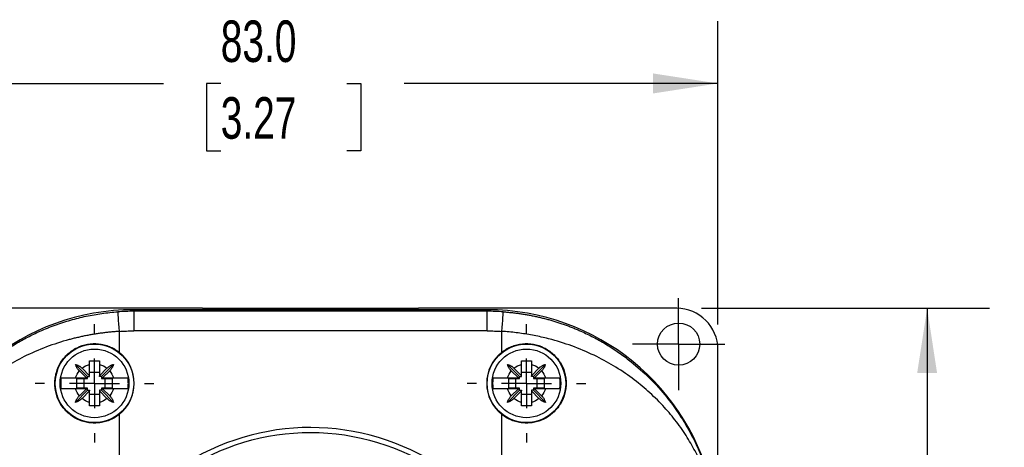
# Model space of a CAD drawing. Header units: millimetres. Extents: x 13 to 546, y 13 to 419.
# Tile 6 of 17: x 70 to 171, y 188 to 232. Entities that reach past the tile are written whole.
import ezdxf

# ---------------------------------------------------------------- set-up
doc = ezdxf.new("R2010")
doc.units = ezdxf.units.MM
doc.header["$LTSCALE"] = 2
doc.linetypes.add('SLD-Center', pattern=[19.05, 15.24, -1.27, 1.27, -1.27])
doc.linetypes.add('SLD-Solid', pattern=[0])
doc.layers.add('CENTER', color=40, linetype='SLD-Center')
doc.layers.add('DIMENSIONS', color=140, linetype='SLD-Solid', lineweight=25)
doc.styles.add('SLDTEXTSTYLE0', font='TXT', dxfattribs={"width": 0.7})
doc.dimstyles.new('SLDDIMSTYLE0', dxfattribs={"dimtxt": 4.316016, "dimasz": 6.604, "dimexe": 0, "dimexo": 0.0625, "dimgap": 1.079004, "dimtad": 0, "dimtih": 1, "dimtoh": 1, "dimrnd": 1e-09, "dimzin": 4, "dimdsep": 46, "dimtxsty": 'SLDTEXTSTYLE0', "dimsah": 1, "dimcen": 0.09, "dimadec": 0, "dimazin": 1, "dimtfac": 1, "dimtofl": 0, "dimtmove": 0, "dimatfit": 3, "dimfxl": 0, "dimfrac": 2, "dimtolj": 1, "dimtzin": 12, "dimarcsym": 0})
doc.dimstyles.new('SLDDIMSTYLE1', dxfattribs={"dimtxt": 4.316016, "dimasz": 6.604, "dimexe": 0, "dimexo": 0.0625, "dimgap": 1.079004, "dimtad": 0, "dimtih": 1, "dimtoh": 1, "dimrnd": 1e-09, "dimzin": 12, "dimdsep": 46, "dimtxsty": 'SLDTEXTSTYLE0', "dimsah": 1, "dimcen": 0.09, "dimadec": 0, "dimazin": 3, "dimtfac": 1, "dimtofl": 0, "dimtmove": 0, "dimatfit": 3, "dimfxl": 0, "dimfrac": 2, "dimtolj": 1, "dimtzin": 12, "dimarcsym": 0})

# ---------------------------------------------------------------- blocks, each defined once
blk = doc.blocks.new('_D')
at = {"layer": 'DIMENSIONS'}
for p, q in [((58.59, 200.96), (58.59, 231.89)), ((141.59, 200.96), (141.59, 231.89)), ((58.59, 225.54), (85.11, 225.54)), ((90.95, 225.54), (89.51, 225.54)), ((89.51, 225.54), (89.51, 218.68)), ((103.78, 225.54), (105.23, 225.54)), ((105.23, 225.54), (105.23, 218.68)), ((141.59, 225.54), (109.63, 225.54)), ((89.51, 218.68), (90.95, 218.68)), ((105.23, 218.68), (103.78, 218.68))]:
    blk.add_line(p, q, dxfattribs=at)
for points in [[(58.59, 225.54), (65.2, 224.52), (65.2, 226.56)], [(141.59, 225.54), (134.99, 226.56), (134.99, 224.52)]]:
    blk.add_solid(points, dxfattribs=at)
at = {"layer": 'DIMENSIONS', "char_height": 4.233, "attachment_point": 1, "style": 'SLDTEXTSTYLE0'}
for s, insert in [('83.0', (90.95, 231.96)), ('3.27', (90.95, 224.14))]:
    blk.add_mtext(s, dxfattribs=dict(at, insert=insert))
blk = doc.blocks.new('_D_1')
at = {"layer": 'DIMENSIONS'}
for p, q in [((139.93, 202.62), (169.26, 202.62)), ((162.91, 202.62), (162.91, 173.89)), ((156.49, 166.07), (155.04, 166.07)), ((155.04, 166.07), (155.04, 159.21)), ((169.32, 166.07), (170.77, 166.07)), ((170.77, 166.07), (170.77, 159.21)), ((155.04, 159.21), (156.49, 159.21)), ((170.77, 159.21), (169.32, 159.21)), ((162.91, 130.32), (162.91, 158.24)), ((139.93, 130.32), (169.26, 130.32))]:
    blk.add_line(p, q, dxfattribs=at)
for points in [[(162.91, 202.62), (161.89, 196.01), (163.92, 196.01)], [(162.91, 130.32), (163.92, 136.93), (161.89, 136.93)]]:
    blk.add_solid(points, dxfattribs=at)
at = {"layer": 'DIMENSIONS', "char_height": 4.233, "attachment_point": 1, "style": 'SLDTEXTSTYLE0'}
for s, insert in [('72.3', (156.49, 172.49)), ('2.85', (156.49, 164.67))]:
    blk.add_mtext(s, dxfattribs=dict(at, insert=insert))
blk = doc.blocks.new('SW_CENTERMARKSYMBOL_0')
at = {"layer": 'CENTER', "color": 0}
for p, q in [((0, 2.54), (0, 4.69)), ((0, 0), (0, 2.54)), ((-2.54, 0), (-4.69, 0)), ((0, 0), (-2.54, 0)), ((0, 0), (0, -2.54)), ((0, 0), (2.54, 0)), ((2.54, 0), (4.69, 0)), ((0, -2.54), (0, -4.69))]:
    blk.add_line(p, q, dxfattribs=at)
blk = doc.blocks.new('SW_CENTERMARKSYMBOL_6')
at = {"layer": 'CENTER', "color": 0}
for p, q in [((0, 5.08), (0, 6.04)), ((0, 0), (0, 2.54)), ((-5.08, 0), (-6.04, 0)), ((0, 0), (-2.54, 0)), ((0, 0), (0, -2.54)), ((0, 0), (2.54, 0)), ((5.08, 0), (6.04, 0)), ((0, -5.08), (0, -6.04))]:
    blk.add_line(p, q, dxfattribs=at)
blk = doc.blocks.new('SW_CENTERMARKSYMBOL_7')
at = {"layer": 'CENTER', "color": 0}
for p, q in [((0, 5.08), (0, 6.04)), ((0, 0), (0, 2.54)), ((-5.08, 0), (-6.04, 0)), ((0, 0), (-2.54, 0)), ((0, 0), (0, -2.54)), ((0, 0), (2.54, 0)), ((5.08, 0), (6.04, 0)), ((0, -5.08), (0, -6.04))]:
    blk.add_line(p, q, dxfattribs=at)

msp = doc.modelspace()

# ---------------------------------------------------------------- linework, layer by layer
for p, q in [((89.093, 202.618), (62.793, 202.618)), ((89.093, 202.616), (89.093, 202.618)), ((111.093, 202.616), (89.093, 202.616)), ((111.093, 202.618), (111.093, 202.616)), ((137.393, 202.618), (111.093, 202.618)), ((82.093, 202.471), (82.093, 202.32)), ((82.833, 202.471), (82.093, 202.471)), ((82.093, 202.471), (82.833, 202.471)), ((82.093, 202.32), (82.093, 200.32)), ((118.093, 202.32), (82.093, 202.32)), ((83.654, 202.471), (82.833, 202.471)), ((116.531, 202.471), (83.654, 202.471)), ((83.654, 202.471), (83.654, 202.468)), ((117.353, 202.471), (116.531, 202.471)), ((116.531, 202.471), (116.531, 202.468)), ((118.093, 202.471), (117.353, 202.471)), ((117.353, 202.471), (118.093, 202.471)), ((118.093, 202.32), (118.093, 202.471)), ((118.093, 200.32), (118.093, 202.32)), ((80.593, 200.267), (80.593, 198.157)), ((118.093, 200.32), (82.093, 200.32)), ((119.593, 198.157), (119.593, 200.267)), ((141.593, 181.342), (141.593, 198.418)), ((77.393, 195.671), (76.156, 196.908)), ((77.593, 195.746), (77.593, 196.908)), ((78.593, 196.908), (78.593, 195.746)), ((78.793, 195.671), (80.029, 196.908)), ((121.393, 195.671), (120.156, 196.908)), ((121.593, 195.746), (121.593, 196.908)), ((122.593, 196.908), (122.593, 195.746)), ((122.793, 195.671), (124.029, 196.908)), ((77.268, 195.521), (76.548, 196.241)), ((76.823, 196.516), (77.593, 195.746)), ((77.393, 195.671), (77.593, 195.671)), ((77.393, 195.521), (77.393, 195.671)), ((78.593, 196.071), (77.593, 196.071)), ((77.593, 195.671), (77.593, 195.746)), ((78.593, 195.746), (79.363, 196.516)), ((78.593, 195.671), (78.593, 195.746)), ((78.793, 195.671), (78.593, 195.671)), ((78.793, 195.671), (78.793, 195.521)), ((79.638, 196.241), (78.918, 195.521)), ((121.268, 195.521), (120.548, 196.241)), ((120.823, 196.516), (121.593, 195.746)), ((121.393, 195.671), (121.593, 195.671)), ((121.393, 195.521), (121.393, 195.671)), ((122.593, 196.071), (121.593, 196.071)), ((121.593, 195.671), (121.593, 195.746)), ((122.593, 195.746), (123.363, 196.516)), ((122.593, 195.671), (122.593, 195.746)), ((122.793, 195.671), (122.593, 195.671)), ((122.793, 195.671), (122.793, 195.521)), ((123.638, 196.241), (122.918, 195.521)), ((76.17, 195.521), (77.268, 195.521)), ((76.293, 195.471), (77.393, 195.471)), ((76.293, 194.471), (76.293, 195.471)), ((76.993, 195.471), (76.993, 194.471)), ((77.268, 195.521), (77.393, 195.521)), ((77.393, 195.471), (77.393, 195.521)), ((78.918, 195.521), (78.793, 195.521)), ((78.793, 195.521), (78.793, 195.471)), ((78.793, 195.471), (79.892, 195.471)), ((78.918, 195.521), (80.016, 195.521)), ((79.193, 194.471), (79.193, 195.471)), ((79.892, 195.471), (79.892, 194.471)), ((120.17, 195.521), (121.268, 195.521)), ((120.293, 195.471), (121.393, 195.471)), ((120.293, 194.471), (120.293, 195.471)), ((120.993, 195.471), (120.993, 194.471)), ((121.268, 195.521), (121.393, 195.521)), ((121.393, 195.471), (121.393, 195.521)), ((122.918, 195.521), (122.793, 195.521)), ((122.793, 195.521), (122.793, 195.471)), ((122.793, 195.471), (123.892, 195.471)), ((122.918, 195.521), (124.016, 195.521)), ((123.193, 194.471), (123.193, 195.471)), ((123.892, 195.471), (123.892, 194.471)), ((77.393, 194.271), (76.156, 193.035)), ((77.268, 194.421), (76.17, 194.421)), ((77.393, 194.471), (76.293, 194.471)), ((76.548, 193.701), (77.268, 194.421)), ((77.593, 194.196), (76.823, 193.426)), ((77.268, 194.421), (77.393, 194.421)), ((77.393, 194.421), (77.393, 194.471)), ((77.393, 194.271), (77.393, 194.421)), ((77.393, 194.271), (77.593, 194.271)), ((77.593, 194.271), (77.593, 194.196)), ((77.593, 193.035), (77.593, 194.196)), ((77.593, 193.871), (78.593, 193.871)), ((78.593, 194.271), (78.593, 194.196)), ((78.793, 194.271), (78.593, 194.271)), ((79.363, 193.426), (78.593, 194.196)), ((78.593, 194.196), (78.593, 193.035)), ((79.892, 194.471), (78.793, 194.471)), ((78.793, 194.471), (78.793, 194.421)), ((78.918, 194.421), (78.793, 194.421)), ((78.793, 194.421), (78.793, 194.271)), ((78.793, 194.271), (80.029, 193.035)), ((78.918, 194.421), (79.638, 193.701)), ((80.016, 194.421), (78.918, 194.421)), ((121.393, 194.271), (120.156, 193.035)), ((121.268, 194.421), (120.17, 194.421)), ((121.393, 194.471), (120.293, 194.471)), ((120.548, 193.701), (121.268, 194.421)), ((121.593, 194.196), (120.823, 193.426)), ((121.268, 194.421), (121.393, 194.421)), ((121.393, 194.421), (121.393, 194.471)), ((121.393, 194.271), (121.393, 194.421)), ((121.393, 194.271), (121.593, 194.271)), ((121.593, 194.271), (121.593, 194.196)), ((121.593, 193.035), (121.593, 194.196)), ((121.593, 193.871), (122.593, 193.871)), ((122.593, 194.271), (122.593, 194.196)), ((122.793, 194.271), (122.593, 194.271)), ((123.363, 193.426), (122.593, 194.196)), ((122.593, 194.196), (122.593, 193.035)), ((123.892, 194.471), (122.793, 194.471)), ((122.793, 194.471), (122.793, 194.421)), ((122.918, 194.421), (122.793, 194.421)), ((122.793, 194.421), (122.793, 194.271)), ((122.793, 194.271), (124.029, 193.035)), ((122.918, 194.421), (123.638, 193.701)), ((124.016, 194.421), (122.918, 194.421)), ((80.593, 191.786), (80.593, 180.462)), ((119.593, 180.462), (119.593, 191.786))]:
    msp.add_line(p, q)
for centre, radius in [((137.593, 198.971), 2.15), ((78.093, 194.971), 4), ((122.093, 194.971), 4), ((78.093, 194.971), 3.5), ((122.093, 194.971), 3.5)]:
    msp.add_circle(centre, radius)
for centre, radius, start, end in [((82.093, 178.971), 23.5, 90, 168.3128), ((82.093, 178.971), 23.5, 90, 168.3128), ((82.093, 178.971), 23.349, 90, 94.02903), ((118.093, 178.971), 23.5, 11.6872, 90), ((118.093, 178.971), 23.5, 11.6872, 90), ((118.093, 178.971), 23.349, 85.97097, 90), ((78.093, 194.971), 4.049, 308.12415, 51.87585), ((122.093, 194.971), 4.049, 128.12415, 231.87585), ((100.093, 166.471), 24, 56.20212, 123.7075)]:
    msp.add_arc(centre, radius, start, end)
for centre, major_axis, ratio, start_param, end_param in [((137.393, 198.418), (0, 4.2), 0.9999831, 4.712389, 6.2831853), ((82.833, 202.466), (0.9, 0), 0.0058178, 0.4196134, 1.5707963), ((100.093, 202.511), (18, 0), 0.0058178, 3.561206, 5.8635719), ((117.353, 202.466), (0.9, 0), 0.0058178, 1.5707963, 2.7219795)]:
    msp.add_ellipse(centre, major_axis=major_axis, ratio=ratio, start_param=start_param, end_param=end_param)
for points, knots in [([(58.635, 178.971), (58.635, 179.01), (58.636, 179.09), (58.637, 179.211), (58.638, 179.336), (58.641, 179.465), (58.644, 179.598), (58.649, 179.736), (58.654, 179.878), (58.661, 180.024), (58.674, 180.287), (58.701, 180.686), (58.747, 181.209), (58.812, 181.787), (58.901, 182.433), (59.033, 183.211), (59.214, 184.085), (59.442, 184.997), (59.712, 185.921), (60.332, 187.755), (61.308, 189.885), (62.739, 192.171), (64.085, 193.954), (65.698, 195.704), (67.37, 197.161), (68.834, 198.229), (70.036, 198.999), (71.266, 199.686), (72.361, 200.214), (73.302, 200.614), (74.078, 200.912), (74.861, 201.181), (75.65, 201.421), (76.445, 201.633), (77.242, 201.817), (78.043, 201.972), (78.845, 202.098), (79.648, 202.198), (80.185, 202.241), (80.452, 202.262)], [0, 0, 0, 0, 0.00287326, 0.00587063, 0.00900997, 0.01230685, 0.0157747, 0.01942507, 0.02326785, 0.02731153, 0.0315634, 0.04566843, 0.06258868, 0.07954515, 0.10011002, 0.12428642, 0.15504697, 0.18585197, 0.21467134, 0.24741304, 0.37081294, 0.43486686, 0.49475921, 0.57126794, 0.6425449, 0.68225557, 0.72075779, 0.75811409, 0.79439286, 0.81591038, 0.8371635, 0.85817056, 0.87895055, 0.89952308, 0.91990837, 0.9401272, 0.96020085, 0.98015107, 1, 1, 1, 1]), ([(80.452, 202.262), (80.453, 202.259), (80.467, 202.048), (80.52, 201.3), (80.556, 200.794), (80.593, 200.267)], [0, 0, 0, 0, 0.5, 0.5, 1, 1, 1, 1]), ([(119.593, 200.267), (119.63, 200.794), (119.666, 201.3), (119.718, 202.048), (119.733, 202.259), (119.733, 202.262)], [0, 0, 0, 0, 0.5, 0.5, 1, 1, 1, 1]), ([(119.733, 202.262), (119.874, 202.252), (120.156, 202.23), (120.578, 202.189), (121.001, 202.14), (121.423, 202.083), (121.845, 202.018), (122.267, 201.946), (122.688, 201.866), (123.109, 201.777), (123.529, 201.681), (123.948, 201.578), (124.365, 201.466), (124.782, 201.346), (125.197, 201.218), (125.61, 201.083), (126.022, 200.939), (126.432, 200.787), (126.839, 200.628), (127.245, 200.461), (127.942, 200.158), (128.92, 199.686), (130.15, 198.999), (131.352, 198.229), (132.816, 197.16), (134.489, 195.703), (136.101, 193.954), (137.447, 192.171), (138.503, 190.483), (139.422, 188.697), (140.035, 187.21), (140.463, 185.955), (140.77, 184.915), (141.016, 183.896), (141.169, 183.11), (141.264, 182.554), (141.335, 182.083), (141.401, 181.556), (141.452, 181.065), (141.491, 180.605), (141.516, 180.203), (141.531, 179.886), (141.54, 179.64), (141.546, 179.407), (141.55, 179.185), (141.55, 179.041), (141.55, 178.971)], [0, 0, 0, 0, 0.0104363, 0.0208978, 0.0313876, 0.041909, 0.0524653, 0.0630595, 0.0736949, 0.0843745, 0.0951014, 0.1058787, 0.1167094, 0.1275963, 0.1385424, 0.1495506, 0.1606236, 0.1717642, 0.1829752, 0.1942591, 0.2056186, 0.2418948, 0.27925, 0.3177525, 0.3574647, 0.4287469, 0.5052718, 0.5650711, 0.6292074, 0.6877361, 0.752687, 0.7816686, 0.814436, 0.8566383, 0.8822671, 0.8913158, 0.9107891, 0.9274791, 0.9413889, 0.9566354, 0.9694718, 0.9766833, 0.9832849, 0.9893257, 0.9948699, 1, 1, 1, 1]), ([(80.593, 200.267), (80.451, 200.257), (80.167, 200.238), (79.742, 200.199), (79.316, 200.154), (78.89, 200.102), (78.465, 200.043), (78.04, 199.976), (77.615, 199.902), (77.191, 199.821), (76.768, 199.733), (76.346, 199.638), (75.925, 199.536), (74.85, 199.255), (73.135, 198.699), (70.952, 197.746), (68.919, 196.614), (67.114, 195.372), (65.469, 194), (64.042, 192.571), (62.772, 191.044), (61.702, 189.489), (60.78, 187.856), (60.032, 186.205), (59.533, 184.776), (59.221, 183.639), (59.019, 182.752), (58.864, 181.889), (58.763, 181.131), (58.706, 180.543), (58.676, 180.135), (58.659, 179.811), (58.649, 179.569), (58.644, 179.353), (58.64, 179.16), (58.64, 179.033), (58.64, 178.971)], [0, 0, 0, 0, 0.0105338, 0.0210931, 0.0316808, 0.0422997, 0.0529527, 0.0636427, 0.0743724, 0.0851447, 0.0959622, 0.1068276, 0.1177437, 0.128713, 0.1911228, 0.2561503, 0.3176477, 0.3823739, 0.4431876, 0.5074324, 0.5677471, 0.6316756, 0.6916879, 0.7553696, 0.8169801, 0.848838, 0.8785132, 0.9120998, 0.9398747, 0.956476, 0.970292, 0.9783073, 0.9852936, 0.9905844, 0.9954544, 1, 1, 1, 1]), ([(141.546, 178.971), (141.546, 179.001), (141.546, 179.063), (141.545, 179.156), (141.544, 179.251), (141.542, 179.348), (141.54, 179.447), (141.535, 179.6), (141.527, 179.812), (141.51, 180.135), (141.48, 180.543), (141.432, 181.031), (141.365, 181.568), (141.274, 182.158), (141.145, 182.849), (140.965, 183.638), (140.653, 184.774), (140.155, 186.204), (139.406, 187.854), (138.485, 189.487), (137.415, 191.042), (136.145, 192.57), (134.718, 193.999), (133.073, 195.371), (131.268, 196.614), (129.235, 197.745), (127.051, 198.699), (125.24, 199.286), (123.963, 199.611), (123.239, 199.774), (122.512, 199.915), (121.784, 200.036), (121.054, 200.135), (120.324, 200.214), (119.836, 200.25), (119.593, 200.267)], [0, 0, 0, 0, 0.0022411, 0.0045496, 0.0069396, 0.0094238, 0.0120135, 0.0147188, 0.0217029, 0.0297163, 0.0435261, 0.0601247, 0.0779915, 0.0984366, 0.1214672, 0.1511243, 0.1829747, 0.2445667, 0.3082422, 0.3682554, 0.432194, 0.4925192, 0.556774, 0.6175927, 0.6823191, 0.743825, 0.8088622, 0.8712775, 0.8900495, 0.908671, 0.9271552, 0.9455161, 0.9637676, 0.9819241, 1, 1, 1, 1]), ([(80.593, 191.786), (80.291, 191.549), (79.964, 191.36), (79.435, 191.146), (79.252, 191.087), (78.884, 190.996), (78.699, 190.963), (78.323, 190.925), (78.132, 190.918), (77.754, 190.933), (77.567, 190.953), (77.015, 191.052), (76.651, 191.171), (76.149, 191.417), (75.988, 191.51), (75.678, 191.719), (75.529, 191.836), (75.112, 192.211), (74.871, 192.496), (74.468, 193.138), (74.315, 193.48), (74.156, 194.026), (74.116, 194.214), (74.063, 194.59), (74.049, 194.778), (74.049, 195.157), (74.062, 195.348), (74.116, 195.726), (74.155, 195.911), (74.312, 196.454), (74.469, 196.806), (74.768, 197.282), (74.878, 197.433), (75.119, 197.72), (75.251, 197.857), (75.667, 198.231), (75.978, 198.441), (76.653, 198.773), (77.008, 198.889), (77.564, 198.989), (77.754, 199.01), (78.13, 199.024), (78.317, 199.018), (78.692, 198.98), (78.881, 198.947), (79.251, 198.856), (79.431, 198.798), (79.956, 198.586), (80.291, 198.394), (80.593, 198.157)], [0, 0, 0, 0, 0.0625, 0.0625, 0.09375, 0.09375, 0.125, 0.125, 0.15625, 0.15625, 0.1875, 0.1875, 0.25, 0.25, 0.28125, 0.28125, 0.3125, 0.3125, 0.375, 0.375, 0.4375, 0.4375, 0.46875, 0.46875, 0.5, 0.5, 0.53125, 0.53125, 0.5625, 0.5625, 0.625, 0.625, 0.65625, 0.65625, 0.6875, 0.6875, 0.75, 0.75, 0.8125, 0.8125, 0.84375, 0.84375, 0.875, 0.875, 0.90625, 0.90625, 0.9375, 0.9375, 1, 1, 1, 1]), ([(119.593, 198.157), (119.895, 198.394), (120.222, 198.583), (120.751, 198.796), (120.934, 198.856), (121.302, 198.947), (121.487, 198.979), (121.862, 199.018), (122.053, 199.024), (122.432, 199.01), (122.618, 198.99), (123.171, 198.891), (123.535, 198.771), (124.037, 198.526), (124.198, 198.432), (124.507, 198.223), (124.657, 198.107), (125.074, 197.732), (125.314, 197.447), (125.718, 196.805), (125.871, 196.462), (126.029, 195.917), (126.07, 195.728), (126.123, 195.353), (126.136, 195.164), (126.137, 194.786), (126.123, 194.595), (126.07, 194.217), (126.031, 194.032), (125.874, 193.488), (125.717, 193.137), (125.418, 192.661), (125.308, 192.51), (125.067, 192.222), (124.935, 192.086), (124.518, 191.711), (124.208, 191.501), (123.532, 191.17), (123.178, 191.054), (122.622, 190.953), (122.432, 190.933), (122.056, 190.918), (121.868, 190.924), (121.493, 190.962), (121.305, 190.995), (120.935, 191.086), (120.755, 191.145), (120.229, 191.356), (119.895, 191.549), (119.593, 191.786)], [0, 0, 0, 0, 0.0625, 0.0625, 0.09375, 0.09375, 0.125, 0.125, 0.15625, 0.15625, 0.1875, 0.1875, 0.25, 0.25, 0.28125, 0.28125, 0.3125, 0.3125, 0.375, 0.375, 0.4375, 0.4375, 0.46875, 0.46875, 0.5, 0.5, 0.53125, 0.53125, 0.5625, 0.5625, 0.625, 0.625, 0.65625, 0.65625, 0.6875, 0.6875, 0.75, 0.75, 0.8125, 0.8125, 0.84375, 0.84375, 0.875, 0.875, 0.90625, 0.90625, 0.9375, 0.9375, 1, 1, 1, 1]), ([(76.156, 196.908), (76.189, 196.898), (76.254, 196.878), (76.348, 196.841), (76.443, 196.796), (76.539, 196.741), (76.641, 196.672), (76.737, 196.598), (76.796, 196.542), (76.823, 196.516)], [0, 0, 0, 0, 0.1413548, 0.2750376, 0.4014107, 0.5489222, 0.7007136, 0.8617294, 1, 1, 1, 1]), ([(76.548, 196.241), (76.532, 196.258), (76.498, 196.293), (76.448, 196.352), (76.391, 196.425), (76.332, 196.511), (76.267, 196.621), (76.204, 196.754), (76.173, 196.854), (76.156, 196.908)], [0, 0, 0, 0, 0.0855881, 0.1804197, 0.2847348, 0.429237, 0.5716383, 0.7731143, 1, 1, 1, 1]), ([(77.593, 197.265), (77.677, 197.266), (77.844, 197.269), (78.093, 197.269), (78.342, 197.269), (78.509, 197.266), (78.593, 197.265)], [0, 0, 0, 0, 0.2525997, 0.5, 0.7474003, 1, 1, 1, 1]), ([(77.593, 196.908), (77.593, 196.946), (77.593, 197.025), (77.593, 197.144), (77.593, 197.224), (77.593, 197.265)], [0, 0, 0, 0, 0.320324, 0.6536711, 1, 1, 1, 1]), ([(78.593, 197.265), (78.593, 197.224), (78.593, 197.144), (78.593, 197.025), (78.593, 196.946), (78.593, 196.908)], [0, 0, 0, 0, 0.3463289, 0.679676, 1, 1, 1, 1]), ([(79.363, 196.516), (79.38, 196.532), (79.415, 196.566), (79.473, 196.616), (79.546, 196.673), (79.632, 196.732), (79.743, 196.797), (79.876, 196.86), (79.976, 196.891), (80.029, 196.908)], [0, 0, 0, 0, 0.0855881, 0.1804197, 0.2847348, 0.429237, 0.5716383, 0.7731143, 1, 1, 1, 1]), ([(80.029, 196.908), (80.019, 196.875), (80, 196.81), (79.962, 196.716), (79.918, 196.622), (79.863, 196.525), (79.794, 196.423), (79.719, 196.327), (79.664, 196.268), (79.638, 196.241)], [0, 0, 0, 0, 0.1413548, 0.2750376, 0.4014107, 0.5489222, 0.7007136, 0.8617294, 1, 1, 1, 1]), ([(120.156, 196.908), (120.189, 196.898), (120.254, 196.878), (120.348, 196.841), (120.443, 196.796), (120.539, 196.741), (120.641, 196.672), (120.737, 196.598), (120.796, 196.542), (120.823, 196.516)], [0, 0, 0, 0, 0.14135479, 0.27503763, 0.40141068, 0.54892215, 0.70071355, 0.86172938, 1, 1, 1, 1]), ([(120.548, 196.241), (120.532, 196.258), (120.498, 196.293), (120.448, 196.352), (120.391, 196.425), (120.332, 196.511), (120.267, 196.621), (120.204, 196.754), (120.173, 196.854), (120.156, 196.908)], [0, 0, 0, 0, 0.0855881, 0.1804197, 0.2847348, 0.429237, 0.5716383, 0.7731143, 1, 1, 1, 1]), ([(121.593, 197.265), (121.677, 197.266), (121.844, 197.269), (122.093, 197.269), (122.342, 197.269), (122.509, 197.266), (122.593, 197.265)], [0, 0, 0, 0, 0.2525997, 0.5, 0.7474003, 1, 1, 1, 1]), ([(121.593, 196.908), (121.593, 196.946), (121.593, 197.025), (121.593, 197.144), (121.593, 197.224), (121.593, 197.265)], [0, 0, 0, 0, 0.320324, 0.6536711, 1, 1, 1, 1]), ([(122.593, 197.265), (122.593, 197.224), (122.593, 197.144), (122.593, 197.025), (122.593, 196.946), (122.593, 196.908)], [0, 0, 0, 0, 0.3463289, 0.679676, 1, 1, 1, 1]), ([(123.363, 196.516), (123.38, 196.532), (123.415, 196.566), (123.473, 196.616), (123.546, 196.673), (123.632, 196.732), (123.743, 196.797), (123.876, 196.86), (123.976, 196.891), (124.029, 196.908)], [0, 0, 0, 0, 0.0855881, 0.1804197, 0.2847348, 0.429237, 0.5716383, 0.7731143, 1, 1, 1, 1]), ([(124.029, 196.908), (124.019, 196.875), (124, 196.81), (123.962, 196.716), (123.918, 196.622), (123.863, 196.525), (123.794, 196.423), (123.719, 196.327), (123.664, 196.268), (123.638, 196.241)], [0, 0, 0, 0, 0.1413548, 0.2750376, 0.4014107, 0.5489222, 0.7007136, 0.8617294, 1, 1, 1, 1]), ([(74.691, 195.521), (74.683, 195.46), (74.665, 195.339), (74.65, 195.155), (74.648, 195.033), (74.647, 194.971)], [0, 0, 0, 0, 0.3334924, 0.6665076, 1, 1, 1, 1]), ([(74.647, 194.971), (74.648, 194.91), (74.65, 194.787), (74.665, 194.603), (74.683, 194.482), (74.691, 194.421)], [0, 0, 0, 0, 0.3334924, 0.6665076, 1, 1, 1, 1]), ([(74.691, 195.521), (74.703, 195.521), (74.727, 195.521), (74.774, 195.521), (74.827, 195.521), (74.887, 195.521), (74.953, 195.521), (75.024, 195.521), (75.1, 195.521), (75.178, 195.521), (75.26, 195.521), (75.343, 195.521), (75.428, 195.522), (75.513, 195.522), (75.599, 195.522), (75.684, 195.522), (75.769, 195.522), (75.852, 195.521), (75.935, 195.521), (76.015, 195.521), (76.093, 195.521), (76.145, 195.521), (76.17, 195.521)], [0, 0, 0, 0, 0.0616545, 0.1220566, 0.1812143, 0.239135, 0.295825, 0.3512897, 0.4055334, 0.4585593, 0.5103697, 0.5609658, 0.6103481, 0.6585164, 0.7054699, 0.7512072, 0.7957269, 0.8390271, 0.8811061, 0.9219621, 0.9615938, 1, 1, 1, 1]), ([(80.016, 195.521), (80.058, 195.521), (80.146, 195.521), (80.28, 195.521), (80.419, 195.522), (80.56, 195.522), (80.703, 195.522), (80.845, 195.521), (80.983, 195.521), (81.114, 195.521), (81.235, 195.521), (81.342, 195.521), (81.433, 195.521), (81.474, 195.521), (81.494, 195.521)], [0, 0, 0, 0, 0.0647019, 0.1328049, 0.204302, 0.2791849, 0.3574456, 0.4390781, 0.52408, 0.6124546, 0.704212, 0.7993701, 0.897955, 1, 1, 1, 1]), ([(81.494, 194.421), (81.503, 194.482), (81.521, 194.604), (81.535, 194.788), (81.541, 194.971), (81.535, 195.155), (81.521, 195.338), (81.503, 195.46), (81.494, 195.521)], [0, 0, 0, 0, 0.167466, 0.3339736, 0.5, 0.6660264, 0.832534, 1, 1, 1, 1]), ([(118.691, 195.521), (118.683, 195.46), (118.665, 195.339), (118.65, 195.155), (118.648, 195.033), (118.647, 194.971)], [0, 0, 0, 0, 0.3334924, 0.6665076, 1, 1, 1, 1]), ([(118.647, 194.971), (118.648, 194.91), (118.65, 194.787), (118.665, 194.603), (118.683, 194.482), (118.691, 194.421)], [0, 0, 0, 0, 0.3334924, 0.6665076, 1, 1, 1, 1]), ([(118.691, 195.521), (118.703, 195.521), (118.727, 195.521), (118.774, 195.521), (118.827, 195.521), (118.887, 195.521), (118.953, 195.521), (119.024, 195.521), (119.1, 195.521), (119.178, 195.521), (119.26, 195.521), (119.343, 195.521), (119.428, 195.522), (119.513, 195.522), (119.599, 195.522), (119.684, 195.522), (119.769, 195.522), (119.852, 195.521), (119.935, 195.521), (120.015, 195.521), (120.093, 195.521), (120.145, 195.521), (120.17, 195.521)], [0, 0, 0, 0, 0.0616545, 0.1220566, 0.1812143, 0.239135, 0.295825, 0.3512897, 0.4055334, 0.4585593, 0.5103697, 0.5609658, 0.6103481, 0.6585164, 0.7054699, 0.7512072, 0.7957269, 0.8390271, 0.8811061, 0.9219621, 0.9615938, 1, 1, 1, 1]), ([(124.016, 195.521), (124.058, 195.521), (124.146, 195.521), (124.28, 195.521), (124.419, 195.522), (124.56, 195.522), (124.703, 195.522), (124.845, 195.521), (124.983, 195.521), (125.114, 195.521), (125.235, 195.521), (125.342, 195.521), (125.433, 195.521), (125.474, 195.521), (125.494, 195.521)], [0, 0, 0, 0, 0.0647019, 0.1328049, 0.204302, 0.2791849, 0.3574456, 0.4390781, 0.52408, 0.6124546, 0.704212, 0.7993701, 0.897955, 1, 1, 1, 1]), ([(125.494, 194.421), (125.503, 194.482), (125.521, 194.604), (125.535, 194.788), (125.541, 194.971), (125.535, 195.155), (125.521, 195.338), (125.503, 195.46), (125.494, 195.521)], [0, 0, 0, 0, 0.167466, 0.3339736, 0.5, 0.6660264, 0.832534, 1, 1, 1, 1]), ([(76.17, 194.421), (76.127, 194.421), (76.04, 194.421), (75.906, 194.421), (75.767, 194.421), (75.626, 194.421), (75.483, 194.421), (75.341, 194.421), (75.203, 194.421), (75.072, 194.421), (74.951, 194.421), (74.844, 194.421), (74.753, 194.421), (74.712, 194.421), (74.691, 194.421)], [0, 0, 0, 0, 0.0647019, 0.1328049, 0.204302, 0.2791849, 0.3574456, 0.4390781, 0.52408, 0.6124546, 0.704212, 0.7993701, 0.897955, 1, 1, 1, 1]), ([(76.156, 193.035), (76.166, 193.068), (76.186, 193.132), (76.223, 193.226), (76.268, 193.321), (76.323, 193.418), (76.392, 193.519), (76.466, 193.615), (76.522, 193.674), (76.548, 193.701)], [0, 0, 0, 0, 0.1413548, 0.2750376, 0.4014107, 0.5489222, 0.7007136, 0.8617294, 1, 1, 1, 1]), ([(79.638, 193.701), (79.654, 193.685), (79.688, 193.649), (79.738, 193.591), (79.794, 193.518), (79.854, 193.432), (79.918, 193.321), (79.981, 193.189), (80.013, 193.088), (80.029, 193.035)], [0, 0, 0, 0, 0.0855881, 0.1804197, 0.2847348, 0.429237, 0.5716383, 0.7731143, 1, 1, 1, 1]), ([(81.494, 194.421), (81.482, 194.421), (81.459, 194.421), (81.412, 194.421), (81.359, 194.421), (81.298, 194.421), (81.232, 194.421), (81.161, 194.421), (81.086, 194.421), (81.007, 194.421), (80.926, 194.421), (80.843, 194.421), (80.758, 194.421), (80.673, 194.421), (80.587, 194.421), (80.501, 194.421), (80.417, 194.421), (80.333, 194.421), (80.251, 194.421), (80.171, 194.421), (80.093, 194.421), (80.041, 194.421), (80.016, 194.421)], [0, 0, 0, 0, 0.06165453, 0.12205658, 0.18121429, 0.23913497, 0.295825, 0.35128972, 0.40553342, 0.45855932, 0.51036968, 0.56096578, 0.61034811, 0.65851642, 0.70546989, 0.75120724, 0.79572689, 0.83902709, 0.88110607, 0.92196212, 0.96159381, 1, 1, 1, 1]), ([(120.17, 194.421), (120.127, 194.421), (120.04, 194.421), (119.906, 194.421), (119.767, 194.421), (119.626, 194.421), (119.483, 194.421), (119.341, 194.421), (119.203, 194.421), (119.072, 194.421), (118.951, 194.421), (118.844, 194.421), (118.753, 194.421), (118.712, 194.421), (118.691, 194.421)], [0, 0, 0, 0, 0.0647019, 0.1328049, 0.204302, 0.2791849, 0.3574456, 0.4390781, 0.52408, 0.6124546, 0.704212, 0.7993701, 0.897955, 1, 1, 1, 1]), ([(120.156, 193.035), (120.166, 193.068), (120.186, 193.132), (120.223, 193.226), (120.268, 193.321), (120.323, 193.418), (120.392, 193.519), (120.466, 193.615), (120.522, 193.674), (120.548, 193.701)], [0, 0, 0, 0, 0.1413548, 0.2750376, 0.4014107, 0.5489222, 0.7007136, 0.8617294, 1, 1, 1, 1]), ([(123.638, 193.701), (123.654, 193.685), (123.688, 193.649), (123.738, 193.591), (123.794, 193.518), (123.854, 193.432), (123.918, 193.321), (123.981, 193.189), (124.013, 193.088), (124.029, 193.035)], [0, 0, 0, 0, 0.0855881, 0.1804197, 0.2847348, 0.429237, 0.5716383, 0.7731143, 1, 1, 1, 1]), ([(125.494, 194.421), (125.482, 194.421), (125.459, 194.421), (125.412, 194.421), (125.359, 194.421), (125.298, 194.421), (125.232, 194.421), (125.161, 194.421), (125.086, 194.421), (125.007, 194.421), (124.926, 194.421), (124.843, 194.421), (124.758, 194.421), (124.673, 194.421), (124.587, 194.421), (124.501, 194.421), (124.417, 194.421), (124.333, 194.421), (124.251, 194.421), (124.171, 194.421), (124.093, 194.421), (124.041, 194.421), (124.016, 194.421)], [0, 0, 0, 0, 0.0616545, 0.1220566, 0.1812143, 0.239135, 0.295825, 0.3512897, 0.4055334, 0.4585593, 0.5103697, 0.5609658, 0.6103481, 0.6585164, 0.7054699, 0.7512072, 0.7957269, 0.8390271, 0.8811061, 0.9219621, 0.9615938, 1, 1, 1, 1]), ([(76.823, 193.426), (76.806, 193.41), (76.771, 193.376), (76.712, 193.326), (76.639, 193.27), (76.554, 193.211), (76.443, 193.146), (76.31, 193.083), (76.21, 193.051), (76.156, 193.035)], [0, 0, 0, 0, 0.0855881, 0.1804197, 0.2847348, 0.429237, 0.5716383, 0.7731143, 1, 1, 1, 1]), ([(77.593, 192.678), (77.593, 192.719), (77.593, 192.798), (77.593, 192.918), (77.593, 192.996), (77.593, 193.035)], [0, 0, 0, 0, 0.3463289, 0.679676, 1, 1, 1, 1]), ([(78.593, 192.678), (78.509, 192.676), (78.342, 192.674), (78.093, 192.673), (77.844, 192.674), (77.677, 192.676), (77.593, 192.678)], [0, 0, 0, 0, 0.2525997, 0.5, 0.7474003, 1, 1, 1, 1]), ([(78.593, 193.035), (78.593, 192.996), (78.593, 192.918), (78.593, 192.798), (78.593, 192.719), (78.593, 192.678)], [0, 0, 0, 0, 0.320324, 0.6536711, 1, 1, 1, 1]), ([(80.029, 193.035), (79.996, 193.045), (79.932, 193.064), (79.838, 193.102), (79.743, 193.146), (79.646, 193.201), (79.545, 193.27), (79.449, 193.345), (79.39, 193.4), (79.363, 193.426)], [0, 0, 0, 0, 0.1413548, 0.2750376, 0.4014107, 0.5489222, 0.7007136, 0.8617294, 1, 1, 1, 1]), ([(120.823, 193.426), (120.806, 193.41), (120.771, 193.376), (120.712, 193.326), (120.639, 193.27), (120.554, 193.211), (120.443, 193.146), (120.31, 193.083), (120.21, 193.051), (120.156, 193.035)], [0, 0, 0, 0, 0.0855881, 0.1804197, 0.2847348, 0.429237, 0.5716383, 0.7731143, 1, 1, 1, 1]), ([(121.593, 192.678), (121.593, 192.719), (121.593, 192.798), (121.593, 192.918), (121.593, 192.996), (121.593, 193.035)], [0, 0, 0, 0, 0.3463289, 0.679676, 1, 1, 1, 1]), ([(122.593, 192.678), (122.509, 192.676), (122.342, 192.674), (122.093, 192.673), (121.844, 192.674), (121.677, 192.676), (121.593, 192.678)], [0, 0, 0, 0, 0.2525997, 0.5, 0.7474003, 1, 1, 1, 1]), ([(122.593, 193.035), (122.593, 192.996), (122.593, 192.918), (122.593, 192.798), (122.593, 192.719), (122.593, 192.678)], [0, 0, 0, 0, 0.320324, 0.6536711, 1, 1, 1, 1]), ([(124.029, 193.035), (123.996, 193.045), (123.932, 193.064), (123.838, 193.102), (123.743, 193.146), (123.646, 193.201), (123.545, 193.27), (123.449, 193.345), (123.39, 193.4), (123.363, 193.426)], [0, 0, 0, 0, 0.1413548, 0.2750376, 0.4014107, 0.5489222, 0.7007136, 0.8617294, 1, 1, 1, 1]), ([(87.051, 186.02), (90.918, 188.6), (95.463, 189.975), (104.759, 189.968), (109.303, 188.585), (113.165, 186)], [0, 0, 0, 0, 0.5, 0.5, 1, 1, 1, 1])]:
    msp.add_open_spline(points, degree=3, knots=knots)
for points in [[(80.593, 200.267), (81.093, 200.302), (81.591, 200.32), (82.093, 200.32)], [(118.093, 200.32), (118.594, 200.32), (119.093, 200.302), (119.593, 200.267)], [(76.823, 196.516), (77.048, 196.701), (77.311, 196.835), (77.593, 196.908)], [(78.593, 196.908), (78.875, 196.835), (79.138, 196.701), (79.363, 196.516)], [(120.823, 196.516), (121.048, 196.701), (121.311, 196.835), (121.593, 196.908)], [(122.593, 196.908), (122.875, 196.835), (123.138, 196.701), (123.363, 196.516)], [(76.17, 195.521), (76.245, 195.785), (76.374, 196.03), (76.548, 196.241)], [(79.638, 196.241), (79.812, 196.03), (79.94, 195.785), (80.016, 195.521)], [(120.17, 195.521), (120.245, 195.785), (120.374, 196.03), (120.548, 196.241)], [(123.638, 196.241), (123.812, 196.03), (123.94, 195.785), (124.016, 195.521)], [(76.548, 193.701), (76.374, 193.913), (76.245, 194.158), (76.17, 194.421)], [(80.016, 194.421), (79.94, 194.158), (79.812, 193.913), (79.638, 193.701)], [(120.548, 193.701), (120.374, 193.913), (120.245, 194.158), (120.17, 194.421)], [(124.016, 194.421), (123.94, 194.158), (123.812, 193.913), (123.638, 193.701)], [(77.593, 193.035), (77.311, 193.108), (77.048, 193.241), (76.823, 193.426)], [(79.363, 193.426), (79.138, 193.241), (78.875, 193.108), (78.593, 193.035)], [(121.593, 193.035), (121.311, 193.108), (121.048, 193.241), (120.823, 193.426)], [(123.363, 193.426), (123.138, 193.241), (122.875, 193.108), (122.593, 193.035)]]:
    msp.add_open_spline(points, degree=3)

# ---------------------------------------------------------------- block references
at = {"layer": 'CENTER'}
for name, p in [('SW_CENTERMARKSYMBOL_0', (137.593, 198.971)), ('SW_CENTERMARKSYMBOL_7', (78.093, 194.971)), ('SW_CENTERMARKSYMBOL_6', (122.093, 194.971))]:
    msp.add_blockref(name, p, dxfattribs=at)

# ---------------------------------------------------------------- dimensions: what is measured, and where the dimension line sits
at = {"layer": 'DIMENSIONS'}
dim = msp.add_linear_dim(base=(141.593, 225.541), p1=(58.593, 198.418), p2=(141.593, 198.418), dimstyle='SLDDIMSTYLE0', dxfattribs=at)
dim.commit()
dim.dimension.update_dxf_attribs({"geometry": '_D', "text_midpoint": (97.367, 225.541), "dimtype": 160})
dim = msp.add_linear_dim(base=(162.905, 130.324), p1=(137.393, 202.618), p2=(137.393, 130.324), angle=90, dimstyle='SLDDIMSTYLE1', dxfattribs=at)
dim.commit()
dim.dimension.update_dxf_attribs({"geometry": '_D_1', "text_midpoint": (162.905, 166.069), "dimtype": 160})

doc.saveas('drawing.dxf')
